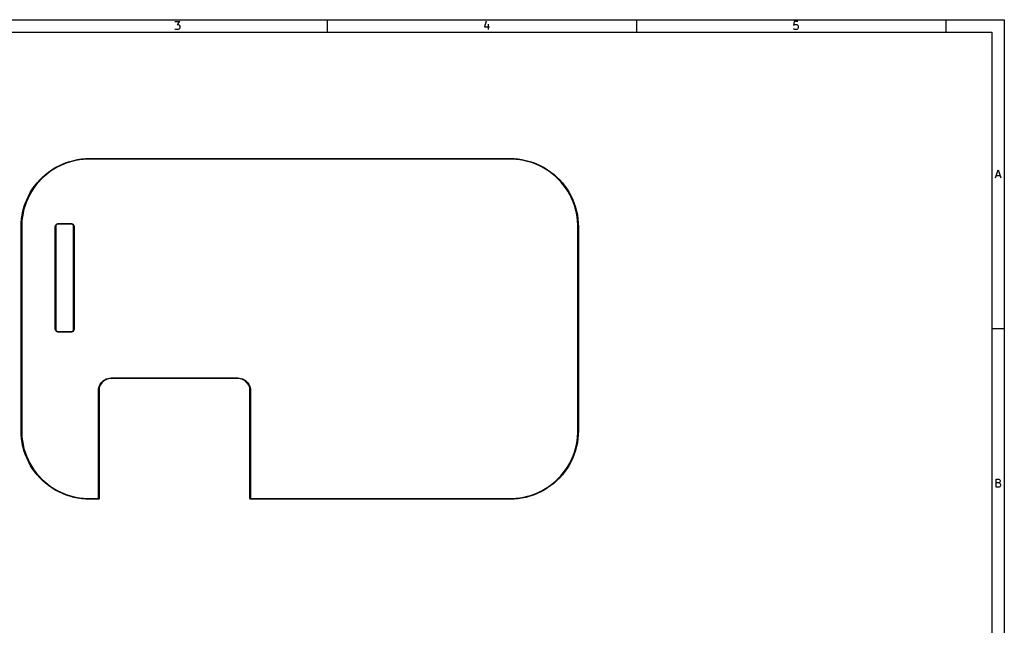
# Model space of a CAD drawing. Extents: x 0.4 to 10.6, y -8.1 to -0.4.
# Tile 4 of 4: x 4.3 to 10.6, y -4.3 to -0.4. Entities that reach past the tile are written whole.
import ezdxf

# ---------------------------------------------------------------- set-up
doc = ezdxf.new("R2010")
doc.units = 0
doc.header["$MEASUREMENT"] = 0
doc.layers.add('BLACK', color=7, linetype='CONTINUOUS')

msp = doc.modelspace()

# ---------------------------------------------------------------- linework, layer by layer
at = {"layer": 'BLACK', "linetype": 'CONTINUOUS'}
for p, q in [((0.393701, -0.393701), (10.6063, -0.393701)), ((5.32616, -0.40526), (5.35784, -0.40526)), ((5.35784, -0.40526), (5.34078, -0.424758)), ((5.34078, -0.424758), (5.34809, -0.424758)), ((5.34809, -0.424758), (5.35297, -0.427195)), ((5.35297, -0.427195), (5.3554, -0.429632)), ((5.3554, -0.429632), (5.35784, -0.434506)), ((5.35784, -0.434506), (5.35784, -0.446692)), ((6.29921, -0.472441), (6.29921, -0.393701)), ((7.30928, -0.402823), (7.2971, -0.439381)), ((7.32147, -0.42232), (7.32147, -0.456441)), ((8.26772, -0.472441), (8.26772, -0.393701)), ((9.26804, -0.40526), (9.2656, -0.429632)), ((9.2656, -0.429632), (9.26804, -0.427195)), ((9.29241, -0.40526), (9.26804, -0.40526)), ((9.26804, -0.427195), (9.27291, -0.424758)), ((9.27291, -0.424758), (9.2851, -0.424758)), ((9.2851, -0.424758), (9.28997, -0.427195)), ((9.28997, -0.427195), (9.29241, -0.429632)), ((9.29241, -0.429632), (9.29485, -0.434506)), ((9.29485, -0.434506), (9.29485, -0.446692)), ((10.2362, -0.472441), (10.2362, -0.393701)), ((10.6063, -0.393701), (10.6063, -8.1063)), ((0.472441, -0.472441), (10.5276, -0.472441)), ((5.32859, -0.454004), (5.32616, -0.451567)), ((5.33347, -0.456441), (5.32859, -0.454004)), ((5.34809, -0.456441), (5.33347, -0.456441)), ((5.35297, -0.454004), (5.34809, -0.456441)), ((5.3554, -0.451567), (5.35297, -0.454004)), ((5.35784, -0.446692), (5.3554, -0.451567)), ((7.2971, -0.439381), (7.32878, -0.439381)), ((9.26804, -0.454004), (9.2656, -0.451567)), ((9.27291, -0.456441), (9.26804, -0.454004)), ((9.2851, -0.456441), (9.27291, -0.456441)), ((9.28997, -0.454004), (9.2851, -0.456441)), ((9.29241, -0.451567), (9.28997, -0.454004)), ((9.29485, -0.446692), (9.29241, -0.451567)), ((10.5276, -0.472441), (10.5276, -8.02756)), ((4.58822, -1.32383), (4.61115, -1.31314)), ((4.62423, -1.31178), (4.6012, -1.32172)), ((4.61115, -1.31314), (4.63467, -1.3038)), ((4.64781, -1.3032), (4.62423, -1.31178)), ((4.63467, -1.3038), (4.65869, -1.29584)), ((4.67184, -1.29601), (4.64781, -1.3032)), ((4.65869, -1.29584), (4.68314, -1.28929)), ((4.69625, -1.29022), (4.67184, -1.29601)), ((4.68314, -1.28929), (4.70792, -1.28417)), ((4.72096, -1.28587), (4.69625, -1.29022)), ((4.70792, -1.28417), (4.73296, -1.2805)), ((4.74588, -1.28295), (4.72096, -1.28587)), ((4.73296, -1.2805), (4.75817, -1.2783)), ((4.77092, -1.2815), (4.74588, -1.28295)), ((4.75817, -1.2783), (4.78346, -1.27756)), ((4.78346, -1.2815), (4.77092, -1.2815)), ((4.78346, -1.27756), (7.46063, -1.27756)), ((7.46063, -1.2815), (4.78346, -1.2815)), ((7.46063, -1.27756), (7.48593, -1.2783)), ((7.47317, -1.2815), (7.46063, -1.2815)), ((7.49822, -1.28295), (7.47317, -1.2815)), ((7.48593, -1.2783), (7.51113, -1.2805)), ((7.52314, -1.28587), (7.49822, -1.28295)), ((7.51113, -1.2805), (7.53617, -1.28417)), ((7.54784, -1.29022), (7.52314, -1.28587)), ((7.53617, -1.28417), (7.56096, -1.28929)), ((7.57225, -1.29601), (7.54784, -1.29022)), ((7.56096, -1.28929), (7.5854, -1.29584)), ((7.59629, -1.3032), (7.57225, -1.29601)), ((7.5854, -1.29584), (7.60942, -1.3038)), ((7.61986, -1.31178), (7.59629, -1.3032)), ((7.60942, -1.3038), (7.63294, -1.31314)), ((7.6429, -1.32172), (7.61986, -1.31178)), ((7.63294, -1.31314), (7.65588, -1.32383)), ((4.51597, -1.37429), (4.49675, -1.39042)), ((4.50383, -1.37934), (4.52368, -1.36364)), ((4.53609, -1.35931), (4.51597, -1.37429)), ((4.52368, -1.36364), (4.54441, -1.34913)), ((4.55705, -1.34552), (4.53609, -1.35931)), ((4.54441, -1.34913), (4.56594, -1.33584)), ((4.57878, -1.33298), (4.55705, -1.34552)), ((4.56594, -1.33584), (4.58822, -1.32383)), ((4.6012, -1.32172), (4.57878, -1.33298)), ((7.66532, -1.33298), (7.6429, -1.32172)), ((7.65588, -1.32383), (7.67815, -1.33584)), ((7.68704, -1.34552), (7.66532, -1.33298)), ((7.67815, -1.33584), (7.69969, -1.34913)), ((7.708, -1.35931), (7.68704, -1.34552)), ((7.69969, -1.34913), (7.72042, -1.36364)), ((7.72813, -1.37429), (7.708, -1.35931)), ((7.72042, -1.36364), (7.74027, -1.37934)), ((7.74735, -1.39042), (7.72813, -1.37429)), ((10.5499, -1.40132), (10.5669, -1.35014)), ((10.5669, -1.35014), (10.584, -1.40132)), ((4.43451, -1.45281), (4.45021, -1.43296)), ((4.46128, -1.42588), (4.44516, -1.4451)), ((4.45021, -1.43296), (4.46703, -1.41406)), ((4.4785, -1.40763), (4.46128, -1.42588)), ((4.46703, -1.41406), (4.48492, -1.39616)), ((4.49675, -1.39042), (4.4785, -1.40763)), ((4.48492, -1.39616), (4.50383, -1.37934)), ((7.74027, -1.37934), (7.75917, -1.39616)), ((7.76559, -1.40763), (7.74735, -1.39042)), ((7.75917, -1.39616), (7.77707, -1.41406)), ((7.78281, -1.42588), (7.76559, -1.40763)), ((7.77707, -1.41406), (7.79389, -1.43296)), ((7.79894, -1.4451), (7.78281, -1.42588)), ((7.79389, -1.43296), (7.80959, -1.45281)), ((10.5547, -1.3867), (10.5791, -1.3867)), ((4.3947, -1.51735), (4.40671, -1.49508)), ((4.41639, -1.48618), (4.40385, -1.50791)), ((4.40671, -1.49508), (4.41999, -1.47354)), ((4.43018, -1.46522), (4.41639, -1.48618)), ((4.41999, -1.47354), (4.43451, -1.45281)), ((4.44516, -1.4451), (4.43018, -1.46522)), ((7.81392, -1.46522), (7.79894, -1.4451)), ((7.80959, -1.45281), (7.8241, -1.47354)), ((7.8277, -1.48618), (7.81392, -1.46522)), ((7.8241, -1.47354), (7.83739, -1.49508)), ((7.84025, -1.50791), (7.8277, -1.48618)), ((7.83739, -1.49508), (7.8494, -1.51735)), ((4.3667, -1.58783), (4.37466, -1.56381)), ((4.38265, -1.55337), (4.37407, -1.57694)), ((4.37466, -1.56381), (4.384, -1.54029)), ((4.39259, -1.53033), (4.38265, -1.55337)), ((4.384, -1.54029), (4.3947, -1.51735)), ((4.40385, -1.50791), (4.39259, -1.53033)), ((7.85151, -1.53033), (7.84025, -1.50791)), ((7.8494, -1.51735), (7.86009, -1.54029)), ((7.86144, -1.55337), (7.85151, -1.53033)), ((7.86009, -1.54029), (7.86943, -1.56381)), ((7.87002, -1.57694), (7.86144, -1.55337)), ((7.86943, -1.56381), (7.87739, -1.58783)), ((4.35503, -1.63705), (4.36015, -1.61227)), ((4.36109, -1.62539), (4.35673, -1.65009)), ((4.36015, -1.61227), (4.3667, -1.58783)), ((4.36688, -1.60097), (4.36109, -1.62539)), ((4.37407, -1.57694), (4.36688, -1.60097)), ((7.87722, -1.60097), (7.87002, -1.57694)), ((7.883, -1.62539), (7.87722, -1.60097)), ((7.87739, -1.58783), (7.88394, -1.61227)), ((7.88736, -1.65009), (7.883, -1.62539)), ((7.88394, -1.61227), (7.88906, -1.63705)), ((4.34843, -1.7126), (4.34916, -1.6873)), ((4.34916, -1.6873), (4.35137, -1.66209)), ((4.35137, -1.66209), (4.35503, -1.63705)), ((4.35382, -1.67501), (4.35236, -1.70005)), ((4.35673, -1.65009), (4.35382, -1.67501)), ((4.57722, -1.69309), (4.5818, -1.69149)), ((4.5818, -1.69149), (4.58661, -1.69094)), ((4.58661, -1.69094), (4.66535, -1.69094)), ((4.66535, -1.69094), (4.67017, -1.69149)), ((4.67017, -1.69149), (4.67475, -1.69309)), ((7.89027, -1.67501), (7.88736, -1.65009)), ((7.88906, -1.63705), (7.89273, -1.66209)), ((7.89173, -1.70005), (7.89027, -1.67501)), ((7.89273, -1.66209), (7.89493, -1.6873)), ((7.89493, -1.6873), (7.89567, -1.7126)), ((4.34843, -3.01181), (4.34843, -1.7126)), ((4.35236, -1.70005), (4.35236, -1.7126)), ((4.35236, -1.7126), (4.35236, -1.7126)), ((4.35236, -1.7126), (4.35236, -3.01181)), ((4.56496, -1.7126), (4.5655, -1.70778)), ((4.56496, -2.3622), (4.56496, -1.7126)), ((4.56496, -1.7126), (4.56496, -1.7126)), ((4.5655, -1.70778), (4.5671, -1.7032)), ((4.5671, -1.7032), (4.56968, -1.6991)), ((4.5701, -1.70576), (4.5689, -1.71027)), ((4.5689, -1.71027), (4.5689, -1.7126)), ((4.5689, -1.7126), (4.5689, -2.3622)), ((4.56968, -1.6991), (4.57311, -1.69567)), ((4.57244, -1.70172), (4.5701, -1.70576)), ((4.57574, -1.69842), (4.57244, -1.70172)), ((4.57311, -1.69567), (4.57722, -1.69309)), ((4.57978, -1.69609), (4.57574, -1.69842)), ((4.58428, -1.69488), (4.57978, -1.69609)), ((4.58661, -1.69488), (4.58428, -1.69488)), ((4.66535, -1.69488), (4.58661, -1.69488)), ((4.66769, -1.69488), (4.66535, -1.69488)), ((4.67219, -1.69609), (4.66769, -1.69488)), ((4.67623, -1.69842), (4.67219, -1.69609)), ((4.67475, -1.69309), (4.67886, -1.69567)), ((4.67953, -1.70172), (4.67623, -1.69842)), ((4.67886, -1.69567), (4.68228, -1.6991)), ((4.68186, -1.70576), (4.67953, -1.70172)), ((4.68307, -1.71027), (4.68186, -1.70576)), ((4.68228, -1.6991), (4.68486, -1.7032)), ((4.68307, -1.7126), (4.68307, -1.71027)), ((4.68307, -2.3622), (4.68307, -1.7126)), ((4.68486, -1.7032), (4.68646, -1.70778)), ((4.68646, -1.70778), (4.68701, -1.7126)), ((4.68701, -1.7126), (4.68701, -1.7126)), ((4.68701, -1.7126), (4.68701, -2.3622)), ((7.89173, -1.7126), (7.89173, -1.70005)), ((7.89173, -3.01181), (7.89173, -1.7126)), ((7.89173, -1.7126), (7.89173, -1.7126)), ((7.89567, -1.7126), (7.89567, -1.7126)), ((7.89567, -1.7126), (7.89567, -3.01181)), ((4.5655, -2.36702), (4.56496, -2.3622)), ((4.5671, -2.3716), (4.5655, -2.36702)), ((4.56968, -2.37571), (4.5671, -2.3716)), ((4.5689, -2.3622), (4.5689, -2.36454)), ((4.5689, -2.36454), (4.5701, -2.36904)), ((4.57311, -2.37913), (4.56968, -2.37571)), ((4.5701, -2.36904), (4.57244, -2.37308)), ((4.57244, -2.37308), (4.57574, -2.37638)), ((4.57722, -2.38171), (4.57311, -2.37913)), ((4.57574, -2.37638), (4.57978, -2.37871)), ((4.57978, -2.37871), (4.58428, -2.37992)), ((4.58428, -2.37992), (4.58661, -2.37992)), ((4.58661, -2.37992), (4.66535, -2.37992)), ((4.66535, -2.37992), (4.66769, -2.37992)), ((4.66769, -2.37992), (4.67219, -2.37871)), ((4.67219, -2.37871), (4.67623, -2.37638)), ((4.67886, -2.37913), (4.67475, -2.38171)), ((4.67623, -2.37638), (4.67953, -2.37308)), ((4.68228, -2.37571), (4.67886, -2.37913)), ((4.67953, -2.37308), (4.68186, -2.36904)), ((4.68186, -2.36904), (4.68307, -2.36454)), ((4.68486, -2.3716), (4.68228, -2.37571)), ((4.68307, -2.36454), (4.68307, -2.3622)), ((4.68307, -2.3622), (4.68307, -2.3622)), ((4.68646, -2.36702), (4.68486, -2.3716)), ((4.68701, -2.3622), (4.68646, -2.36702)), ((10.6063, -2.3622), (10.5276, -2.3622)), ((4.5818, -2.38332), (4.57722, -2.38171)), ((4.58661, -2.38386), (4.5818, -2.38332)), ((4.66535, -2.38386), (4.58661, -2.38386)), ((4.67017, -2.38332), (4.66535, -2.38386)), ((4.67475, -2.38171), (4.67017, -2.38332)), ((4.86419, -2.69884), (4.87213, -2.69188)), ((4.87852, -2.69194), (4.87053, -2.69806)), ((4.87213, -2.69188), (4.88091, -2.68601)), ((4.88723, -2.6869), (4.87852, -2.69194)), ((4.88091, -2.68601), (4.89037, -2.68134)), ((4.89653, -2.68305), (4.88723, -2.6869)), ((4.89037, -2.68134), (4.90037, -2.67795)), ((4.90625, -2.68045), (4.89653, -2.68305)), ((4.90037, -2.67795), (4.91073, -2.67589)), ((4.91623, -2.67913), (4.90625, -2.68045)), ((4.91073, -2.67589), (4.92126, -2.6752)), ((4.92126, -2.67913), (4.91623, -2.67913)), ((4.92126, -2.6752), (5.72835, -2.6752)), ((5.72835, -2.67913), (4.92126, -2.67913)), ((5.72835, -2.6752), (5.73888, -2.67589)), ((5.73338, -2.67913), (5.72835, -2.67913)), ((5.74336, -2.68045), (5.73338, -2.67913)), ((5.73888, -2.67589), (5.74924, -2.67795)), ((5.75308, -2.68305), (5.74336, -2.68045)), ((5.74924, -2.67795), (5.75923, -2.68134)), ((5.76237, -2.6869), (5.75308, -2.68305)), ((5.75923, -2.68134), (5.7687, -2.68601)), ((5.77109, -2.69194), (5.76237, -2.6869)), ((5.7687, -2.68601), (5.77748, -2.69188)), ((5.77907, -2.69806), (5.77109, -2.69194)), ((5.77748, -2.69188), (5.78542, -2.69884)), ((4.84055, -2.75591), (4.84124, -2.74537)), ((4.84055, -3.44291), (4.84055, -2.75591)), ((4.84055, -2.75591), (4.84055, -2.75591)), ((4.84124, -2.74537), (4.8433, -2.73502)), ((4.8433, -2.73502), (4.84669, -2.72502)), ((4.8458, -2.7409), (4.84449, -2.75087)), ((4.84449, -2.75087), (4.84449, -2.75591)), ((4.84449, -2.75591), (4.84449, -3.44488)), ((4.84841, -2.73118), (4.8458, -2.7409)), ((4.84669, -2.72502), (4.85136, -2.71555)), ((4.85226, -2.72188), (4.84841, -2.73118)), ((4.85136, -2.71555), (4.85723, -2.70677)), ((4.85729, -2.71316), (4.85226, -2.72188)), ((4.85723, -2.70677), (4.86419, -2.69884)), ((4.86342, -2.70518), (4.85729, -2.71316)), ((4.87053, -2.69806), (4.86342, -2.70518)), ((5.78619, -2.70518), (5.77907, -2.69806)), ((5.78542, -2.69884), (5.79238, -2.70677)), ((5.79232, -2.71316), (5.78619, -2.70518)), ((5.79735, -2.72188), (5.79232, -2.71316)), ((5.79238, -2.70677), (5.79824, -2.71555)), ((5.8012, -2.73118), (5.79735, -2.72188)), ((5.79824, -2.71555), (5.80291, -2.72502)), ((5.8038, -2.7409), (5.8012, -2.73118)), ((5.80291, -2.72502), (5.80631, -2.73502)), ((5.80512, -2.75087), (5.8038, -2.7409)), ((5.80512, -2.75591), (5.80512, -2.75087)), ((5.80512, -3.44488), (5.80512, -2.75591)), ((5.80631, -2.73502), (5.80836, -2.74537)), ((5.80836, -2.74537), (5.80906, -2.75591)), ((5.80906, -2.75591), (5.80906, -3.44291)), ((4.34916, -3.03711), (4.34843, -3.01181)), ((4.34843, -3.01181), (4.34843, -3.01181)), ((4.35137, -3.06232), (4.34916, -3.03711)), ((4.35503, -3.08735), (4.35137, -3.06232)), ((4.35236, -3.01181), (4.35236, -3.02435)), ((4.35236, -3.02435), (4.35382, -3.0494)), ((4.35382, -3.0494), (4.35673, -3.07432)), ((7.88736, -3.07432), (7.89027, -3.0494)), ((7.89273, -3.06232), (7.88906, -3.08735)), ((7.89027, -3.0494), (7.89173, -3.02435)), ((7.89173, -3.02435), (7.89173, -3.01181)), ((7.89173, -3.01181), (7.89173, -3.01181)), ((7.89493, -3.03711), (7.89273, -3.06232)), ((7.89567, -3.01181), (7.89493, -3.03711)), ((4.36015, -3.11214), (4.35503, -3.08735)), ((4.35673, -3.07432), (4.36109, -3.09902)), ((4.3667, -3.13658), (4.36015, -3.11214)), ((4.36109, -3.09902), (4.36688, -3.12344)), ((4.36688, -3.12344), (4.37407, -3.14747)), ((7.87002, -3.14747), (7.87722, -3.12344)), ((7.87722, -3.12344), (7.883, -3.09902)), ((7.88394, -3.11214), (7.87739, -3.13658)), ((7.883, -3.09902), (7.88736, -3.07432)), ((7.88906, -3.08735), (7.88394, -3.11214)), ((4.37466, -3.1606), (4.3667, -3.13658)), ((4.37407, -3.14747), (4.38265, -3.17104)), ((4.384, -3.18412), (4.37466, -3.1606)), ((4.38265, -3.17104), (4.39259, -3.19408)), ((4.3947, -3.20706), (4.384, -3.18412)), ((4.39259, -3.19408), (4.40385, -3.2165)), ((7.84025, -3.2165), (7.85151, -3.19408)), ((7.86009, -3.18412), (7.8494, -3.20706)), ((7.85151, -3.19408), (7.86144, -3.17104)), ((7.86943, -3.1606), (7.86009, -3.18412)), ((7.86144, -3.17104), (7.87002, -3.14747)), ((7.87739, -3.13658), (7.86943, -3.1606)), ((4.40671, -3.22933), (4.3947, -3.20706)), ((4.40385, -3.2165), (4.41639, -3.23823)), ((4.41999, -3.25087), (4.40671, -3.22933)), ((4.41639, -3.23823), (4.43018, -3.25919)), ((4.43451, -3.2716), (4.41999, -3.25087)), ((7.8241, -3.25087), (7.80959, -3.2716)), ((7.81392, -3.25919), (7.8277, -3.23823)), ((7.83739, -3.22933), (7.8241, -3.25087)), ((7.8277, -3.23823), (7.84025, -3.2165)), ((7.8494, -3.20706), (7.83739, -3.22933)), ((4.43018, -3.25919), (4.44516, -3.27931)), ((4.45021, -3.29145), (4.43451, -3.2716)), ((4.44516, -3.27931), (4.46128, -3.29853)), ((4.46703, -3.31035), (4.45021, -3.29145)), ((4.46128, -3.29853), (4.4785, -3.31678)), ((4.48492, -3.32825), (4.46703, -3.31035)), ((4.4785, -3.31678), (4.49675, -3.33399)), ((7.74735, -3.33399), (7.76559, -3.31678)), ((7.77707, -3.31035), (7.75917, -3.32825)), ((7.76559, -3.31678), (7.78281, -3.29853)), ((7.79389, -3.29145), (7.77707, -3.31035)), ((7.78281, -3.29853), (7.79894, -3.27931)), ((7.80959, -3.2716), (7.79389, -3.29145)), ((7.79894, -3.27931), (7.81392, -3.25919)), ((10.5535, -3.36983), (10.5535, -3.31865)), ((10.5535, -3.31865), (10.5706, -3.31865)), ((10.5706, -3.31865), (10.5755, -3.32108)), ((10.5755, -3.32108), (10.5779, -3.32352)), ((4.50383, -3.34507), (4.48492, -3.32825)), ((4.49675, -3.33399), (4.51597, -3.35012)), ((4.52368, -3.36077), (4.50383, -3.34507)), ((4.51597, -3.35012), (4.53609, -3.3651)), ((4.54441, -3.37528), (4.52368, -3.36077)), ((4.53609, -3.3651), (4.55705, -3.37888)), ((4.56594, -3.38857), (4.54441, -3.37528)), ((4.55705, -3.37888), (4.57878, -3.39143)), ((7.66532, -3.39143), (7.68704, -3.37888)), ((7.69969, -3.37528), (7.67815, -3.38857)), ((7.68704, -3.37888), (7.708, -3.3651)), ((7.72042, -3.36077), (7.69969, -3.37528)), ((7.708, -3.3651), (7.72813, -3.35012)), ((7.74027, -3.34507), (7.72042, -3.36077)), ((7.72813, -3.35012), (7.74735, -3.33399)), ((7.75917, -3.32825), (7.74027, -3.34507)), ((10.5706, -3.34302), (10.5535, -3.34302)), ((10.573, -3.36983), (10.5535, -3.36983)), ((10.5755, -3.34058), (10.5706, -3.34302)), ((10.5706, -3.34302), (10.5779, -3.34545)), ((10.5779, -3.36739), (10.573, -3.36983)), ((10.5779, -3.33814), (10.5755, -3.34058)), ((10.5779, -3.32352), (10.5803, -3.32839)), ((10.5803, -3.33327), (10.5779, -3.33814)), ((10.5779, -3.34545), (10.5803, -3.34789)), ((10.5803, -3.36495), (10.5779, -3.36739)), ((10.5803, -3.32839), (10.5803, -3.33327)), ((10.5803, -3.34789), (10.5828, -3.35277)), ((10.5828, -3.36008), (10.5803, -3.36495)), ((10.5828, -3.35277), (10.5828, -3.36008)), ((4.58822, -3.40058), (4.56594, -3.38857)), ((4.57878, -3.39143), (4.6012, -3.40269)), ((4.61115, -3.41127), (4.58822, -3.40058)), ((4.6012, -3.40269), (4.62423, -3.41262)), ((4.63467, -3.42061), (4.61115, -3.41127)), ((4.62423, -3.41262), (4.64781, -3.4212)), ((4.65869, -3.42857), (4.63467, -3.42061)), ((4.64781, -3.4212), (4.67184, -3.4284)), ((4.68314, -3.43512), (4.65869, -3.42857)), ((4.67184, -3.4284), (4.69625, -3.43419)), ((4.70792, -3.44024), (4.68314, -3.43512)), ((4.69625, -3.43419), (4.72096, -3.43854)), ((4.73296, -3.44391), (4.70792, -3.44024)), ((4.72096, -3.43854), (4.74588, -3.44145)), ((4.75817, -3.44611), (4.73296, -3.44391)), ((4.74588, -3.44145), (4.77092, -3.44291)), ((4.78346, -3.44685), (4.75817, -3.44611)), ((4.77092, -3.44291), (4.78346, -3.44291)), ((4.78346, -3.44291), (4.84055, -3.44291)), ((4.84391, -3.44627), (4.84252, -3.44685)), ((4.84449, -3.44488), (4.84391, -3.44627)), ((5.80569, -3.44627), (5.80512, -3.44488)), ((5.80709, -3.44685), (5.80569, -3.44627)), ((5.80906, -3.44291), (7.46063, -3.44291)), ((7.46063, -3.44291), (7.47317, -3.44291)), ((7.48593, -3.44611), (7.46063, -3.44685)), ((7.47317, -3.44291), (7.49822, -3.44145)), ((7.51113, -3.44391), (7.48593, -3.44611)), ((7.49822, -3.44145), (7.52314, -3.43854)), ((7.53617, -3.44024), (7.51113, -3.44391)), ((7.52314, -3.43854), (7.54784, -3.43419)), ((7.56096, -3.43512), (7.53617, -3.44024)), ((7.54784, -3.43419), (7.57225, -3.4284)), ((7.5854, -3.42857), (7.56096, -3.43512)), ((7.57225, -3.4284), (7.59629, -3.4212)), ((7.60942, -3.42061), (7.5854, -3.42857)), ((7.59629, -3.4212), (7.61986, -3.41262)), ((7.63294, -3.41127), (7.60942, -3.42061)), ((7.61986, -3.41262), (7.6429, -3.40269)), ((7.65588, -3.40058), (7.63294, -3.41127)), ((7.6429, -3.40269), (7.66532, -3.39143)), ((7.67815, -3.38857), (7.65588, -3.40058)), ((4.84252, -3.44685), (4.78346, -3.44685)), ((7.46063, -3.44685), (5.80709, -3.44685))]:
    msp.add_line(p, q, dxfattribs=at)

doc.saveas('drawing.dxf')
